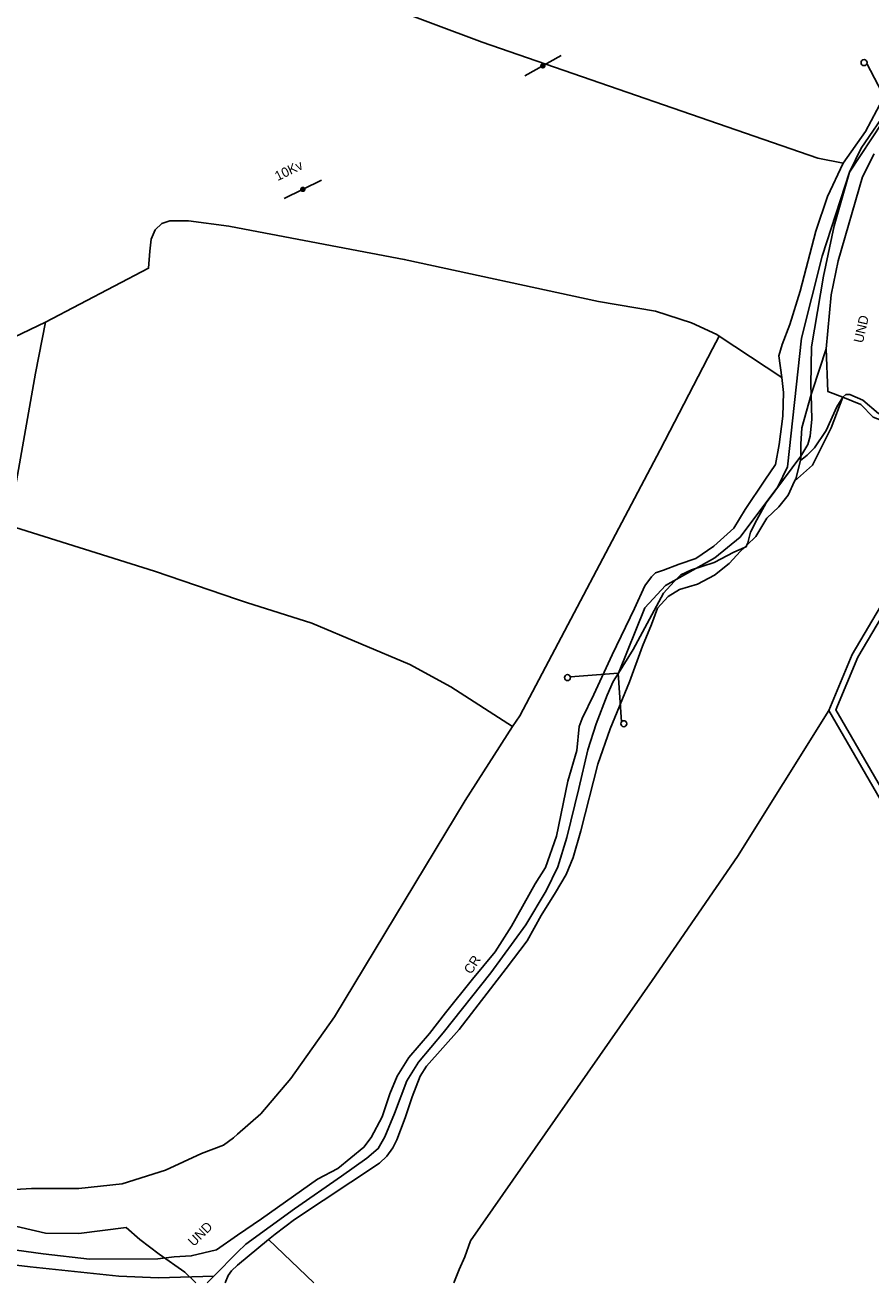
# Model space of a CAD drawing. Header units: metres. Extents: x 611948 to 1225781, y 656699 to 1316021.
# Tile 32 of 169: x 613864 to 614196, y 657044 to 657536. Entities that reach past the tile are written whole.
import ezdxf

# ---------------------------------------------------------------- set-up
doc = ezdxf.new("R2010")
doc.units = ezdxf.units.M
for name, color, linetype in [('4696-C$0$GEN_LIN_D', 253, 'Continuous'), ('4696-C$0$TOWNLAND', 253, 'Continuous'), ('4696-C$0$WATER_FTR', 253, 'Continuous'), ('4696-D$0$BDY_SYM', 253, 'Continuous'), ('4696-D$0$GEN_LIN_D', 253, 'Continuous'), ('4696-D$0$POLE_SYMB', 253, 'Continuous'), ('4696-D$0$TOWNLAND', 253, 'Continuous'), ('4696-D$0$WATER_FTR', 253, 'Continuous')]:
    doc.layers.add(name, color=color, linetype=linetype)
doc.styles.add('4696-C$0$STANDARD', font='txt')
doc.styles.add('4696-D$0$STANDARD', font='txt')

# ---------------------------------------------------------------- blocks, each defined once
blk = doc.blocks.new('4696-D$0$44', base_point=(141.365186, 309.573129))
for p, q in [((148.348947, 316.096464), (141.361145, 309.556587)), ((141.361145, 309.556587), (147.90133, 302.797619))]:
    blk.add_line(p, q)
for centre in [(148.337847, 316.685942), (148.36005, 302.427234)]:
    blk.add_circle(centre, 0.589583)
blk = doc.blocks.new('4696-D$0$36', base_point=(144.988486, 310.919762))
blk.add_line((140.875383, 310.92339), (149.050238, 310.92339))
at = {"const_width": 0.539928}
blk.add_lwpolyline([(144.673376, 310.923808, 1), (145.213304, 310.923808, 1)], format="xyb", close=True, dxfattribs=at)
blk = doc.blocks.new('4696-D')
at = {"layer": '4696-D$0$GEN_LIN_D', "flags": 128}
for points in [[(613947.452, 657558.575), (613952.886, 657559.48), (613960.395, 657560.498), (613962.078, 657560.365), (613963.63, 657559.843), (613966.501, 657558.614), (614043.274, 657529.811), (614174.707, 657484.312), (614184.705, 657482.338)], [(614096.609, 657282.477), (614107.03, 657308.058), (614115.136, 657316.772), (614134.388, 657327.715), (614144.317, 657335.821), (614159.111, 657355.478), (614162.86, 657363.3), (614168.331, 657413.759), (614176.437, 657445.98), (614187.165, 657478.783), (614200.045, 657498.384), (614202.002, 657502.522), (614202.828, 657504.511)], [(614136.122, 657414.585), (614135.171, 657415.217), (614125.217, 657419.763), (614111.149, 657424.38), (614088.834, 657428.112), (614012.72, 657444.611), (613947.452, 657456.982)], [(614133.502, 657409.548), (614136.122, 657414.585)], [(614160.602, 657398.311), (614136.122, 657414.585)], [(614057.951, 657265.775), (614113.009, 657370.031), (614133.502, 657409.548)], [(614184.51, 657390.599), (614178.649, 657392.899), (614178.042, 657409.654)], [(614226.347, 657372.213), (614225.083, 657373.52), (614218.966, 657376.714), (614198.517, 657384.272), (614192.435, 657389.522), (614187.327, 657391.669), (614185.784, 657391.696), (614184.51, 657390.599)], [(614184.51, 657390.599), (614179.928, 657378.588), (614172.731, 657364.051), (614165.668, 657357.745)], [(614184.51, 657390.599), (614182.153, 657386.868), (614178.052, 657377.522), (614173.502, 657370.774), (614170.651, 657367.975), (614167.971, 657365.888)], [(614224.076, 657372.046), (614196.481, 657382.814), (614191.679, 657387.785), (614184.51, 657390.599)], [(614220.245, 657344.073), (614188.177, 657289.837), (614179.05, 657267.872)], [(614463.723, 657225.798), (614423.869, 657167.581), (614382.157, 657106.053), (614374.541, 657108.424), (614363.08, 657112.468), (614312.009, 657128.06), (614290.162, 657132.825), (614257.916, 657140.86), (614246.425, 657160.282), (614228.136, 657188.114), (614181.838, 657268.055), (614190.423, 657288.714), (614216.974, 657333.621), (614222.448, 657343.277)], [(614055.081, 657261.559), (614030.915, 657277.156), (614014.86, 657285.924), (613976.553, 657302.024), (613950.971, 657310.185), (613947.452, 657311.376)], [(613947.451, 657055.471), (613950.669, 657058.696), (613969.688, 657072.514), (613988.174, 657085.313), (613998.071, 657092.343), (614002.511, 657096.125), (614005.162, 657100.709), (614008.923, 657109.904), (614013.775, 657122.682), (614018.276, 657130.065), (614027.993, 657141.471), (614046.666, 657165.071), (614060.369, 657183.869), (614068.316, 657197.107), (614072.853, 657206.547), (614076.398, 657218.062), (614081.105, 657237.272), (614084.711, 657252.387), (614087.975, 657262.62), (614092.286, 657273.864), (614094.553, 657279.187), (614096.609, 657282.477)], [(614179.05, 657267.872), (614143.329, 657210.613), (614109.816, 657162.062)], [(614179.05, 657267.872), (614226.004, 657186.798), (614234.143, 657174.413)], [(614055.081, 657261.559), (614057.951, 657265.775)], [(614055.081, 657261.559), (614036.571, 657232.555), (613985.452, 657147.78), (613968.312, 657123.64), (613956.495, 657109.696), (613947.452, 657101.817)], [(614109.816, 657162.062), (614038.641, 657059.947), (614036.44, 657053.699), (614034.29, 657048.801), (614032.19, 657043.506)], [(613977.276, 657043.506), (613959.595, 657060.461)]]:
    blk.add_lwpolyline(points, dxfattribs=at)
at = {"layer": '4696-D$0$TOWNLAND', "flags": 128}
for points in [[(614172.163, 657391.689), (614172.084, 657395.441), (614172.343, 657410.356), (614176.94, 657438.058), (614181.141, 657457.793), (614187.165, 657478.783), (614191.702, 657488.222), (614202.828, 657504.511)], [(614168.049, 657367.472), (614170.906, 657372.052), (614171.736, 657375.382), (614172.366, 657382.06), (614172.163, 657391.689)], [(614147, 657332.642), (614147.344, 657333.618), (614148.444, 657337.714), (614150.844, 657342.56), (614154.56, 657349.184), (614168.049, 657367.472)], [(614096.609, 657282.477), (614102.371, 657291.696), (614114.331, 657313.869), (614118.527, 657318.427), (614121.143, 657320.953), (614125.293, 657322.94), (614134.09, 657325.873), (614141.876, 657329.854), (614146.086, 657331.759)], [(614146.086, 657331.759), (614146.803, 657332.084), (614147, 657332.642)], [(613947.451, 657055.471), (613950.669, 657058.696), (613969.688, 657072.514), (613988.174, 657085.313), (613998.071, 657092.343), (614002.511, 657096.125), (614005.162, 657100.709), (614008.923, 657109.904), (614013.775, 657122.682), (614018.276, 657130.065), (614027.993, 657141.471), (614046.666, 657165.071), (614060.369, 657183.869), (614068.316, 657197.107), (614072.853, 657206.547), (614076.398, 657218.062), (614081.105, 657237.272), (614084.711, 657252.387), (614087.975, 657262.62), (614092.286, 657273.864), (614094.553, 657279.187), (614096.609, 657282.477)]]:
    blk.add_lwpolyline(points, dxfattribs=at)
at = {"layer": '4696-D$0$WATER_FTR', "flags": 128}
for points in [[(614196.86, 657485.985), (614192.332, 657477.06), (614182.755, 657444.042), (614179.951, 657430.714), (614178.042, 657409.654)], [(614256.75, 657624.447), (614253.43, 657622.971), (614250.649, 657620.876), (614248.81, 657618.592), (614238.867, 657608.99), (614223.838, 657587.9), (614220.041, 657576.647), (614211.61, 657550.297), (614205.776, 657525.446), (614204.369, 657518.525), (614200.058, 657507.281), (614193.411, 657494.791), (614184.705, 657482.338)], [(614096.609, 657282.477), (614107.03, 657308.058), (614115.136, 657316.772), (614134.388, 657327.715), (614144.317, 657335.821), (614159.111, 657355.478), (614162.86, 657363.3), (614168.331, 657413.759), (614176.437, 657445.98), (614187.165, 657478.783), (614200.045, 657498.384), (614202.002, 657502.522), (614202.828, 657504.511)], [(614184.705, 657482.338), (614178.563, 657469.326), (614173.955, 657455.772), (614167.886, 657432.211), (614163.801, 657419.163), (614160.833, 657411.239), (614159.472, 657406.89), (614160.602, 657398.311)], [(614178.042, 657409.654), (614172.613, 657393.284), (614172.163, 657391.689)], [(614160.602, 657398.311), (614161.279, 657392.453), (614161.118, 657383.195), (614159.641, 657372.16), (614158.217, 657364.21), (614153.995, 657358.109), (614146.337, 657346.666), (614141.835, 657339.284), (614133.995, 657332.218), (614126.967, 657327.452), (614120.497, 657325.249), (614114.28, 657322.785), (614111.177, 657321.81), (614109.608, 657320.293), (614106.973, 657316.738), (614102.959, 657307.804), (614094.156, 657289.693), (614086.94, 657274.126), (614082.403, 657264.687), (614081.321, 657261.619), (614080.384, 657252.117), (614076.832, 657240.089), (614072.341, 657218.558), (614068.012, 657206.285), (614064.043, 657199.924), (614054.752, 657183.364), (614048.402, 657173.184), (614039.471, 657162.536), (614028.952, 657149.342), (614022.637, 657141.219), (614014.5, 657131.842), (614009.999, 657124.461), (614007.05, 657117.567), (614004.064, 657108.615), (613999.807, 657100.457), (613996.911, 657096.648), (613986.735, 657088.336), (613978.687, 657084.103), (613956.807, 657068.533), (613947.451, 657062.239)], [(614168.049, 657367.472), (614168.132, 657372.27), (614168.501, 657378.694), (614172.163, 657391.689)], [(614167.971, 657365.888), (614168.049, 657367.472)], [(614165.668, 657357.745), (614166.095, 657358.671), (614167.971, 657365.888)], [(614147, 657332.642), (614150.525, 657336.047), (614154.765, 657343.176), (614159.474, 657347.724), (614163.155, 657352.291), (614165.668, 657357.745)], [(613959.595, 657060.461), (613962.105, 657062.526), (613969.666, 657068.31), (614002.976, 657090.37), (614005.854, 657093.149), (614008.226, 657096.452), (614009.823, 657099.512), (614013.061, 657108.202), (614015.776, 657116.386), (614019.005, 657124.561), (614021.385, 657128.379), (614034.241, 657142.819), (614052.663, 657166.68), (614060.826, 657177.599), (614066.401, 657187.535), (614071.958, 657196.442), (614076.198, 657203.571), (614078.885, 657210.212), (614081.896, 657220.707), (614088.524, 657246.831), (614093.394, 657260.637), (614100.916, 657279.028), (614106.048, 657293.087), (614109.538, 657301.516), (614111.965, 657307.905), (614116.16, 657312.463), (614120.58, 657315.215), (614127.565, 657317.41), (614134.313, 657320.894), (614140.051, 657325.425), (614144.508, 657330.235), (614146.086, 657331.759)], [(614146.086, 657331.759), (614147, 657332.642)], [(613947.451, 657055.471), (613950.669, 657058.696), (613969.688, 657072.514), (613988.174, 657085.313), (613998.071, 657092.343), (614002.511, 657096.125), (614005.162, 657100.709), (614008.923, 657109.904), (614013.775, 657122.682), (614018.276, 657130.065), (614027.993, 657141.471), (614046.666, 657165.071), (614060.369, 657183.869), (614068.316, 657197.107), (614072.853, 657206.547), (614076.398, 657218.062), (614081.105, 657237.272), (614084.711, 657252.387), (614087.975, 657262.62), (614092.286, 657273.864), (614094.553, 657279.187), (614096.609, 657282.477)], [(613947.451, 657050.419), (613959.595, 657060.461)]]:
    blk.add_lwpolyline(points, dxfattribs=at)
at = {"layer": '4696-D$0$BDY_SYM', "xscale": 2, "yscale": 2}
for p, rotation in [((614202.828, 657504.511), 74.42100000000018), ((614096.609, 657282.477), 230.6080000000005)]:
    blk.add_blockref('4696-D$0$44', p, dxfattribs=dict(at, rotation=rotation))
at = {"layer": '4696-D$0$POLE_SYMB', "xscale": 2, "yscale": 2}
for p, rotation in [((614067.13, 657520.569), 29.31600000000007), ((613973.074, 657472.123), 26.46800000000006)]:
    blk.add_blockref('4696-D$0$36', p, dxfattribs=dict(at, rotation=rotation))
at = {"layer": '4696-D$0$TOWNLAND', "xscale": 2, "yscale": 2}
for p, rotation in [((614202.828, 657504.511), 74.42100000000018), ((614096.609, 657282.477), 230.6080000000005)]:
    blk.add_blockref('4696-D$0$44', p, dxfattribs=dict(at, rotation=rotation))
at = {"layer": '4696-D$0$POLE_SYMB', "style": '4696-D$0$STANDARD'}
blk.add_text('10Kv', height=3.75, rotation=26.10001, dxfattribs=at).set_placement((613963.153, 657475.306))
at = {"layer": '4696-D$0$TOWNLAND', "style": '4696-D$0$STANDARD'}
for s, rotation, p in [('UND', 77.30002, (614192.404, 657411.658)), ('CR', 57.70001, (614038.987, 657164.207))]:
    blk.add_text(s, height=3.75, rotation=rotation, dxfattribs=at).set_placement(p)
blk = doc.blocks.new('4696-C')
at = {"layer": '4696-C$0$GEN_LIN_D', "flags": 128}
for points in [[(613872.135, 657420.029), (613912.569, 657441.164), (613913.101, 657447.893), (613913.63, 657452.551), (613915.192, 657456.172), (613917.786, 657458.755), (613920.896, 657459.783), (613928.144, 657459.767), (613944.005, 657457.636), (613947.452, 657456.982)], [(613872.135, 657420.029), (613832.224, 657400.965), (613819.268, 657395.3)], [(613868.205, 657400.105), (613872.135, 657420.029)], [(613857.989, 657340.35), (613858.498, 657344.47), (613868.205, 657400.105)], [(613914.912, 657322.386), (613857.989, 657340.35)], [(613947.452, 657311.376), (613914.912, 657322.386)], [(613839.633, 657052.946), (613866.189, 657049.832), (613900.876, 657046.143), (613916.449, 657045.488), (613938.108, 657046.146)], [(613947.451, 657101.817), (613945.785, 657100.365), (613941.895, 657097.526), (613933.345, 657094.18), (613919.221, 657087.611), (613902.252, 657082.345), (613885.292, 657080.442), (613866.653, 657080.485), (613838.791, 657078.761), (613823.203, 657082.053)], [(613938.108, 657046.146), (613947.451, 657055.471)], [(613935.452, 657043.506), (613938.108, 657046.146)]]:
    blk.add_lwpolyline(points, dxfattribs=at)
at = {"layer": '4696-C$0$TOWNLAND', "flags": 128}
for points in [[(613931.1, 657043.506), (613926.819, 657047.753), (613916.688, 657054.705), (613909.109, 657060.455), (613903.759, 657065.224), (613885.295, 657062.82), (613872.163, 657062.979), (613839.491, 657070.553), (613814.773, 657075.759), (613799.714, 657078.53), (613771.689, 657078.636), (613718.752, 657082.154), (613700.016, 657081.815), (613686.026, 657068.701), (613652.184, 657076.69)], [(613938.108, 657046.146), (613947.451, 657055.471)], [(613935.452, 657043.506), (613938.108, 657046.146)]]:
    blk.add_lwpolyline(points, dxfattribs=at)
at = {"layer": '4696-C$0$WATER_FTR', "flags": 128}
for points in [[(613839.633, 657052.946), (613866.189, 657049.832), (613900.876, 657046.143), (613916.449, 657045.488), (613938.108, 657046.146)], [(613947.451, 657062.239), (613939.106, 657056.493), (613929.289, 657054.092), (613922.594, 657053.693), (613916.189, 657052.881), (613889.447, 657052.753), (613871.23, 657054.846), (613860.849, 657056.366), (613835.989, 657056.662), (613823.825, 657058.898), (613814.923, 657059.484)], [(613938.108, 657046.146), (613947.451, 657055.471)], [(613935.452, 657043.506), (613938.108, 657046.146)], [(613942.626, 657043.506), (613943.757, 657046.327), (613945.1, 657048.252), (613947.451, 657050.419)]]:
    blk.add_lwpolyline(points, dxfattribs=at)
at = {"layer": '4696-C$0$TOWNLAND', "style": '4696-C$0$STANDARD'}
blk.add_text('UND', height=3.75, rotation=44.80001, dxfattribs=at).set_placement((613930.248, 657057.514))
blk = doc.blocks.new('OS Mapping')
for name in ['4696-D', '4696-C']:
    blk.add_blockref(name, (0, 0))

msp = doc.modelspace()

# ---------------------------------------------------------------- block references
msp.add_blockref('OS Mapping', (0, 0))

doc.saveas('drawing.dxf')
